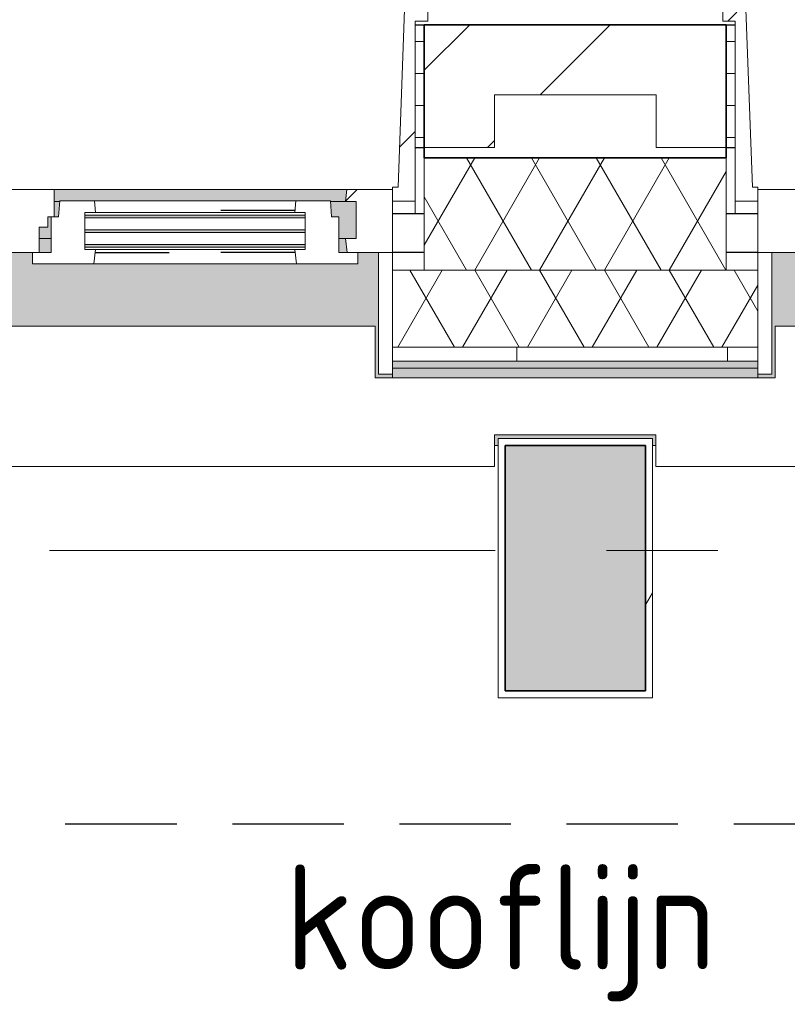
# Model space of a CAD drawing. Extents: x 2820 to 91013, y 1478 to 38178.
# Tile 48 of 182: x 23892 to 24985, y 35181 to 36585. Entities that reach past the tile are written whole.
import ezdxf

# ---------------------------------------------------------------- set-up
doc = ezdxf.new("R2010")
doc.units = 0
doc.header["$LTSCALE"] = 50
for name, pattern in [('HIDDEN2', [4.7625, 3.175, -1.5875]), ('Onderlegger 2e verdieping$0$gestippeld_2_', [6.35, 3.175, -3.175]), ('Onderlegger 2e verdieping$0$stramien', [22.225, 12.7, -3.175, 3.175, -3.175])]:
    doc.linetypes.add(name, pattern=pattern)
doc.layers.get('0').update_dxf_attribs({"linetype": 'CONTINUOUS'})
doc.layers.add('IWTEKST', color=2, linetype='CONTINUOUS')
for name, color, linetype, lineweight in [('Onderlegger 2e verdieping$0$A-GENM', 8, 'CONTINUOUS', 18), ('Onderlegger 2e verdieping$0$A-GLAZ', 8, 'CONTINUOUS', 25), ('Onderlegger 2e verdieping$0$A-GLAZ-GLAS', 8, 'CONTINUOUS', 25), ('Onderlegger 2e verdieping$0$A-WALL', 8, 'CONTINUOUS', 25), ('Onderlegger 2e verdieping$0$A-WALL-PATT', 8, 'CONTINUOUS', 50), ('Onderlegger 2e verdieping$0$I-WALL', 8, 'CONTINUOUS', 25), ('Onderlegger 2e verdieping$0$S-COLS', 8, 'CONTINUOUS', 18), ('Onderlegger 2e verdieping$0$S-GRID', 8, 'CONTINUOUS', 18)]:
    doc.layers.add(name, color=color, linetype=linetype, lineweight=lineweight)
doc.styles.get("Standard").update_dxf_attribs({"font": 'isocp.shx'})
pattern_1 = [(0, (22579.94, 41853.943), (0, 45.688), []), (90, (22579.94, 41853.94), (-105, 45.688), [45.688, -45.688])]
pattern_2 = [(45, (-23766.6, -36403.2), (-212.132, 212.132), [])]

# ---------------------------------------------------------------- blocks, each defined once
blk = doc.blocks.new('Onderlegger 2e verdieping$0$42_KA leemstuc betonkolomafwerking - Type-V93-Plotview 2e Verdieping - schaal 1 op 100')
at = {"layer": 'Onderlegger 2e verdieping$0$A-GENM'}
h = blk.add_hatch(dxfattribs=at)
h.set_pattern_fill('FP_145', color=256, style=0, pattern_type=2)
h.set_pattern_definition([(0, (-24850.26, -35895.2), (406.4, 101.6), [33.528, -271.272, 33.528, -1896.872]), (0, (-24850.26, -35895.2), (406.4, 101.6), [-338.328, -271.272, 33.528, -576.072, -1016]), (0, (-24850.26, -35895.2), (406.4, 101.6), [-1219.2, 33.528, -271.272, 33.528, -677.672]), (0, (-24850.26, -35895.2), (406.4, 101.6), [-1557.528, -169.672, 33.528, -474.472]), (120, (-24697.86, -35844.4), (-291.18818, 301.15272), [33.528, -271.272, 33.528, -1896.872]), (120, (-24697.86, -35844.4), (-291.18818, 301.15272), [-338.328, -271.272, 33.528, -576.072, -1016]), (120, (-24697.86, -35844.4), (-291.18818, 301.15272), [-1219.2, 33.528, -271.272, 33.528, -677.672]), (120, (-24697.86, -35844.4), (-291.18818, 301.15272), [-1557.528, -169.672, 33.528, -474.472]), (240, (-24647.06, -35641.2), (-115.21182, -402.75272), [33.528, -271.272, 33.528, -1896.872]), (240, (-24647.06, -35641.2), (-115.21182, -402.75272), [-338.328, -271.272, 33.528, -576.072, -1016]), (240, (-24647.06, -35641.2), (-115.21182, -402.75272), [-1219.2, 33.528, -271.272, 33.528, -677.672]), (240, (-24647.06, -35641.2), (-115.21182, -402.75272), [-1557.528, -169.672, 33.528, -474.472])])
h.paths.add_polyline_path([(-277, -277), (-57, -277), (-57, 93), (-277, 93), (-277, 89.1)], flags=0)
h.paths.add_polyline_path([(-67, -267), (-267, -267), (-267, 83), (-67, 83)], flags=0)
for p, q in [((-57, 93), (-277, 93)), ((-277, 93), (-277, -277)), ((-57, -277), (-57, 93)), ((-267, 83), (-67, 83)), ((-267, -267), (-267, 83)), ((-67, 83), (-67, -267)), ((-277, -277), (-57, -277)), ((-67, -267), (-267, -267))]:
    blk.add_line(p, q, dxfattribs=at)
blk = doc.blocks.new('Onderlegger 2e verdieping$0$31_KA_Houten kozijn metselwerkgevel met draaiend deel verdieping - 31_KA_Houten kozijn metselwerkgevel met draaiend deel verdieping-12073446-Plotview 2e Verdieping - schaal 1 op 100')
at = {"layer": 'Onderlegger 2e verdieping$0$A-GLAZ', "lineweight": 18}
h = blk.add_hatch(dxfattribs=at)
h.set_pattern_fill('FP_288', color=256, style=0, pattern_type=2)
h.set_pattern_definition([(45, (-25599.93, -36403.2), (-212.132, 212.132), [])])
h.paths.add_polyline_path([(-656.5, -76.9), (-656.5, -56.9), (-664.2, -56.9), (-673.9, 210.1), (-706.5, 210.1), (-706.5, 180.1), (-688.5, 180.1), (-688.5, -76.9)], flags=0)
at = {"layer": 'Onderlegger 2e verdieping$0$A-GLAZ'}
blk.add_hatch(color=256, dxfattribs=at).paths.add_polyline_path([(-631.5, -328.5), (-631.5, -255), (631.5, -255), (631.5, -328.5), (656.5, -328.5), (656.5, -323.5), (636.5, -323.5), (636.5, -150), (607, -150), (607, -166), (143, -166), (143, -150), (-636.5, -150), (-636.5, -323.5), (-656.5, -323.5), (-656.5, -328.5), (-636.5, -328.5)], flags=0)
at = {"layer": 'Onderlegger 2e verdieping$0$A-GLAZ', "lineweight": 18}
for p, q in [((-706.5, 180.1), (-706.5, 210.1)), ((-673.9, 210.1), (-664.2, -56.9)), ((-688.5, 180.1), (-706.5, 180.1)), ((-688.5, -76.9), (-688.5, 180.1)), ((-664.2, -56.9), (-656.5, -56.9)), ((-656.5, -56.9), (-656.5, -76.9)), ((-656.5, -150), (-656.5, -60)), ((-656.5, -60), (-591.1, -60)), ((-656.5, -76.9), (-688.5, -76.9)), ((-688.5, -76.9), (-688.5, -94.9)), ((-656.5, -150), (-636.5, -150)), ((-656.5, -323.5), (-656.5, -150)), ((-591.8, -150), (-656.5, -150)), ((-636.5, -150), (-636.5, -323.5)), ((-636.5, -323.5), (-656.5, -323.5)), ((-656.5, -328.5), (-656.5, -323.5))]:
    blk.add_line(p, q, dxfattribs=at)
blk = doc.blocks.new('Onderlegger 2e verdieping$0$31_KA_Houten kozijn metselwerkgevel met draaiend deel verdieping - 31_KA_Houten kozijn metselwerkgevel met draaiend deel verdieping-V163-Plotview 2e Verdieping - schaal 1 op 100')
at = {"layer": 'Onderlegger 2e verdieping$0$A-GLAZ', "lineweight": 18}
h = blk.add_hatch(dxfattribs=at)
h.set_pattern_fill('FP_289', color=256, style=0, pattern_type=2)
h.set_pattern_definition(pattern_2)
h.paths.add_polyline_path([(656.5, -76.9), (688.5, -76.9), (688.5, 180.1), (706.5, 180.1), (706.5, 210.1), (673.9, 210.1), (664.2, -56.9), (656.5, -56.9)], flags=0)
h = blk.add_hatch(dxfattribs=at)
h.set_pattern_fill('FP_289', color=256, style=0, pattern_type=2)
h.set_pattern_definition(pattern_2)
h.paths.add_polyline_path([(-591.8, -150), (-589.5, -129.8), (-604.5, -129.8), (-604.5, -77), (-589.5, -77), (-591.1, -60), (-656.5, -60), (-656.5, -150)], flags=0)
h.paths.add_polyline_path([(591.8, -150), (656.5, -150), (656.5, -60), (591.1, -60), (589.5, -77), (604.5, -77), (604.5, -129.8), (589.5, -129.8)], flags=0)
at = {"layer": 'Onderlegger 2e verdieping$0$A-GLAZ'}
h = blk.add_hatch(color=256, dxfattribs=at)
h.paths.add_polyline_path([(-589.5, -77), (92, -77), (93.6, -60), (-591.1, -60)], flags=0)
h.paths.add_polyline_path([(182.1, -77), (182.2, -76), (589.5, -77), (591.1, -60), (174, -60), (174, -77), (180.5, -77)], flags=0)
h = blk.add_hatch(color=256, dxfattribs=at)
h.paths.add_polyline_path([(-604.5, -129.8), (107, -129.8), (107, -126.3), (-604.5, -126.3)], flags=0)
h.paths.add_polyline_path([(152.5, -129.8), (170, -129.8), (170, -99), (165, -99), (165, -114), (152.5, -114), (152.5, -126.3)], flags=0)
h.paths.add_polyline_path([(591.1, -129.8), (604.5, -129.8), (604.5, -77), (567.9, -77), (569.5, -99), (580, -99), (580, -129.8), (589.5, -129.8)], flags=0)
h.paths.add_polyline_path([(-79.1, -122.3), (107, -122.3), (107, -105.3), (-604.5, -105.3), (-604.5, -122.3), (-384.9, -122.3)], flags=0)
h.paths.add_polyline_path([(-384.9, -101.3), (107, -101.3), (107, -84.3), (-604.5, -84.3), (-604.5, -101.3), (-586.3, -101.3)], flags=0)
h.paths.add_polyline_path([(174, -99), (180.5, -99), (182.1, -77), (174, -77), (174, -84.3)], flags=0)
h.paths.add_polyline_path([(107, -80.3), (107, -77), (-604.5, -77), (-604.5, -80.3), (93.9, -80.3)], flags=0)
h = blk.add_hatch(color=256, dxfattribs=at)
h.paths.add_polyline_path([(-384.9, -150), (94.3, -150), (92, -129.8), (-589.5, -129.8), (-591.8, -150), (-589.5, -150)], flags=0)
h.paths.add_polyline_path([(152.5, -150), (170, -150), (170, -129.8), (152.5, -129.8), (152.5, -145.8)], flags=0)
h.paths.add_polyline_path([(589.5, -150), (591.8, -150), (589.5, -129.8), (580, -129.8), (580, -150)], flags=0)
blk.add_hatch(color=256, dxfattribs=at).paths.add_polyline_path([(-631.5, -328.5), (-631.5, -255), (631.5, -255), (631.5, -328.5), (656.5, -328.5), (656.5, -323.5), (636.5, -323.5), (636.5, -150), (607, -150), (607, -166), (143, -166), (143, -150), (-636.5, -150), (-636.5, -323.5), (-656.5, -323.5), (-656.5, -328.5), (-636.5, -328.5)], flags=0)
at = {"layer": 'Onderlegger 2e verdieping$0$A-GLAZ', "lineweight": 18}
for p, q in [((673.9, 210.1), (664.2, -56.9)), ((706.5, 180.1), (706.5, 210.1)), ((688.5, -76.9), (688.5, 180.1)), ((688.5, 180.1), (706.5, 180.1)), ((93.6, -60), (174, -60)), ((174, -60), (174, -99)), ((174, -60), (591.1, -60)), ((589.5, -77), (591.1, -60)), ((591.1, -60), (656.5, -60)), ((664.2, -56.9), (656.5, -56.9)), ((656.5, -56.9), (656.5, -76.9)), ((656.5, -60), (656.5, -150)), ((182.1, -77), (174, -77)), ((589.5, -77), (567.9, -77)), ((604.5, -77), (589.5, -77)), ((604.5, -129.8), (604.5, -77)), ((656.5, -76.9), (688.5, -76.9)), ((688.5, -94.9), (688.5, -76.9)), ((165, -99), (165, -114)), ((170, -99), (165, -99)), ((152.5, -114), (152.5, -150)), ((165, -114), (152.5, -114)), ((152.5, -129.8), (170, -129.8)), ((580, -129.8), (589.5, -129.8)), ((589.5, -129.8), (604.5, -129.8)), ((591.8, -150), (589.5, -129.8)), ((143, -150), (94.3, -150)), ((656.5, -150), (607, -150)), ((636.5, -150), (656.5, -150)), ((636.5, -323.5), (636.5, -150)), ((656.5, -150), (656.5, -323.5)), ((656.5, -323.5), (636.5, -323.5)), ((656.5, -323.5), (656.5, -328.5))]:
    blk.add_line(p, q, dxfattribs=at)
blk = doc.blocks.new('Onderlegger 2e verdieping$0$31_KA_Houten kozijn draaiend deel metselwerkgevel - Type-V200-Plotview 2e Verdieping - schaal 1 op 100')
at = {"layer": 'Onderlegger 2e verdieping$0$A-GLAZ', "lineweight": 18}
for p, q in [((10.5, 51), (12.2, 74)), ((12.2, 74), (61.4, 74)), ((61.4, 74), (63, 57)), ((61.4, 74), (348.6, 74)), ((347, 57), (348.6, 74)), ((348.6, 74), (397.8, 74)), ((397.8, 74), (399.5, 51)), ((48, 57), (48, 53.5)), ((63, 57), (48, 57)), ((347, 57), (63, 57)), ((362, 57), (347, 57)), ((362, 53.5), (362, 57)), ((0, 51), (10.5, 51)), ((0, 0), (0, 51)), ((48, 49.5), (48, 32.5)), ((362, 32.5), (362, 49.5)), ((399.5, 51), (410, 51)), ((410, 51), (410, 0)), ((48, 28.5), (48, 11.5)), ((362, 11.5), (362, 28.5)), ((-27, 0), (0, 0)), ((-27, -16), (-27, 0)), ((48, 7.5), (48, 4.2)), ((48, 4.2), (63, 4.2)), ((63, 4.2), (60.7, -16)), ((63, 4.2), (347, 4.2)), ((347, 4.2), (362, 4.2)), ((349.3, -16), (347, 4.2)), ((362, 4.2), (362, 7.5)), ((410, 0), (437, 0)), ((437, 0), (437, -16)), ((60.7, -16), (-27, -16)), ((349.3, -16), (60.7, -16)), ((437, -16), (349.3, -16))]:
    blk.add_line(p, q, dxfattribs=at)
at = {"layer": 'Onderlegger 2e verdieping$0$A-GLAZ', "linetype": 'Onderlegger 2e verdieping$0$gestippeld_2_'}
blk.add_line((347.3, 60), (241.8, 60), dxfattribs=at)
at = {"layer": 'Onderlegger 2e verdieping$0$A-GLAZ-GLAS'}
for p, q in [((62.5, 0), (168.2, 0)), ((347.5, 0), (241.8, 0))]:
    blk.add_line(p, q, dxfattribs=at)
blk = doc.blocks.new('Onderlegger 2e verdieping$0$31_KA_Houten kozijn metselwerkgevel triple glas - Type-9950181-Plotview 2e Verdieping - schaal 1 op 100')
at = {"layer": 'Onderlegger 2e verdieping$0$A-GLAZ'}
for points in [[(0, 42), (314, 42), (314, 46), (0, 46)], [(314, 21), (314, 25), (0, 25), (0, 21), (300.8, 21)], [(314, 0), (314, 4), (0, 4), (0, 0), (300.8, 0)]]:
    blk.add_hatch(color=256, dxfattribs=at).paths.add_polyline_path(points, flags=0)
at = {"layer": 'Onderlegger 2e verdieping$0$A-GLAZ', "lineweight": 18}
for p, q in [((0, 46), (314, 46)), ((0, 42), (0, 46)), ((314, 46), (314, 42)), ((314, 42), (0, 42)), ((0, 25), (314, 25)), ((0, 21), (0, 25)), ((314, 21), (0, 21)), ((314, 25), (314, 21)), ((0, 4), (314, 4)), ((0, 0), (0, 4)), ((314, 0), (0, 0)), ((314, 4), (314, 0))]:
    blk.add_line(p, q, dxfattribs=at)
blk = doc.blocks.new('Onderlegger 2e verdieping$0$vensterbank tweede verdieping - vensterbank tweede verdieping-11898810-Plotview 2e Verdieping - schaal 1 op 100')
at = {"layer": 'Onderlegger 2e verdieping$0$A-GLAZ', "lineweight": 18}
for p, q in [((24398.1, 36148.2), (23135.1, 36148.2)), ((24398.1, 36074.7), (24398.1, 36148.2)), ((26231.4, 36148.2), (24968.4, 36148.2)), ((24968.4, 36148.2), (24968.4, 36074.7)), ((24968.4, 36074.7), (24398.1, 36074.7)), ((24568.1, 35948.2), (24568.1, 35993.2)), ((24568.1, 35993.2), (24798.3, 35993.2)), ((24798.3, 35993.2), (24798.3, 35948.2)), ((23056.6, 35948.2), (24568.1, 35948.2)), ((24798.3, 35948.2), (26401.4, 35948.2))]:
    blk.add_line(p, q, dxfattribs=at)
blk = doc.blocks.new('Onderlegger 2e verdieping$0$28_KU_vloerrand 250x670 verdieping - 31090mm-1052746-Plotview 2e Verdieping - schaal 1 op 100')
at = {"layer": 'Onderlegger 2e verdieping$0$S-COLS'}
h = blk.add_hatch(color=256, dxfattribs=at)
h.paths.add_polyline_path([(160, -15526.7), (153.5, -15526.7), (153.5, -15445), (140, -15445), (140, -15535), (0, -15535), (0, -15542), (160, -15542)], flags=0)
h.paths.add_polyline_path([(160, 15525), (160, 15545), (140, 15545), (140, 15264.8), (153.5, 15264.8), (153.5, 15524.9), (160, 15524.9)], flags=0)
h.paths.add_polyline_path([(153.5, 10140), (153.5, 10285.2), (140, 10285.2), (140, 9764.8), (153.5, 9764.8), (153.5, 9964.5)], flags=0)
h.paths.add_polyline_path([(153.5, 11598.2), (153.5, 12118.5), (140, 12118.5), (140, 11598.2), (148.5, 11598.2)], flags=0)
h.paths.add_polyline_path([(153.5, 13951.8), (140, 13951.8), (140, 13431.5), (153.5, 13431.5), (153.5, 13939.7)], flags=0)
h.paths.add_polyline_path([(153.5, 8129.8), (153.5, 8451.8), (140, 8451.8), (140, 7931.5), (153.5, 7931.5), (153.5, 8076.5)], flags=0)
h.paths.add_polyline_path([(153.5, 4640), (153.5, 4785.2), (140, 4785.2), (140, 4264.8), (153.5, 4264.8), (153.5, 4460.4)], flags=0)
h.paths.add_polyline_path([(153.5, 6098.2), (153.5, 6618.5), (140, 6618.5), (140, 6098.2), (148.5, 6098.2)], flags=0)
h.paths.add_polyline_path([(153.5, 2806.7), (153.5, 2951.8), (140, 2951.8), (140, 2791.7), (153.5, 2791.7)], flags=0)
h.paths.add_polyline_path([(153.5, 790.9), (153.5, 1143.5), (148.5, 1143.5), (148.5, 1118.5), (140, 1118.5), (140, 598.2), (148.5, 598.2), (148.5, 573.2), (153.5, 573.2), (153.5, 743.2)], flags=0)
h.paths.add_polyline_path([(153.5, -860), (153.5, -689.8), (148.5, -689.8), (148.5, -714.8), (140, -714.8), (140, -1235.2), (148.5, -1235.2), (148.5, -1260.2), (153.5, -1260.2), (153.5, -1043.8)], flags=0)
h.paths.add_polyline_path([(153.5, 2406.5), (153.5, 2576.7), (146, 2576.7), (146, 2581.7), (153.5, 2581.7), (153.5, 2591.7), (140, 2591.7), (140, 2431.5), (148.5, 2431.5), (148.5, 2406.5)], flags=0)
h.paths.add_polyline_path([(153.5, -10026.7), (153.5, -9881.5), (140, -9881.5), (140, -10094.5), (153.5, -10094.5)], flags=0)
h.paths.add_polyline_path([(153.5, -3088.5), (153.5, -2523.2), (148.5, -2523.2), (148.5, -2548.2), (140, -2548.2), (140, -3068.5), (148.5, -3068.5), (148.5, -3093.5), (153.5, -3093.5)], flags=0)
h.paths.add_polyline_path([(153.5, -10189.5), (140, -10189.5), (140, -10401.8), (153.5, -10401.8), (153.5, -10217.3)], flags=0)
h.paths.add_polyline_path([(153.5, -8568.5), (153.5, -8355.5), (140, -8355.5), (140, -8568.5), (148.5, -8568.5)], flags=0)
h.paths.add_polyline_path([(153.5, -4921.8), (153.5, -4356.5), (148.5, -4356.5), (148.5, -4381.5), (140, -4381.5), (140, -4901.8), (148.5, -4901.8), (148.5, -4926.8), (153.5, -4926.8)], flags=0)
h.paths.add_polyline_path([(153.5, -11714.8), (140, -11714.8), (140, -12235.2), (153.5, -12235.2), (153.5, -11746.2)], flags=0)
h.paths.add_polyline_path([(153.5, -8260.5), (153.5, -8048.2), (140, -8048.2), (140, -8260.5)], flags=0)
h.paths.add_polyline_path([(153.5, -6189.8), (148.5, -6189.8), (148.5, -6214.8), (140, -6214.8), (140, -6575), (146, -6575), (145, -6370), (153.5, -6370), (153.5, -6194.3)], flags=0)
h.paths.add_polyline_path([(153.5, -6585), (140, -6585), (140, -6735.2), (153.5, -6735.2), (153.5, -6590.2)], flags=0)
h.paths.add_polyline_path([(153.5, -15435), (153.5, -15381.5), (140, -15381.5), (140, -15435)], flags=0)
h.paths.add_polyline_path([(153.5, -13548.2), (140, -13548.2), (140, -14068.5), (153.5, -14068.5), (153.5, -13580.9)], flags=0)
h = blk.add_hatch(color=256, dxfattribs=at)
h.paths.add_polyline_path([(250, -15526.7), (160, -15526.7), (160, -15542), (250, -15542)], flags=0)
h.paths.add_polyline_path([(250, -13693.3), (235, -13693.3), (235, -13923.5), (250, -13923.5), (250, -13918.3), (240, -13918.3), (240, -13698.3), (250, -13698.3)], flags=0)
h.paths.add_polyline_path([(250, -12090.2), (250, -12085), (240, -12085), (240, -11865), (250, -11865), (250, -11860), (235, -11860), (235, -12090.2), (243.9, -12090.2)], flags=0)
h.paths.add_polyline_path([(250, -10251.7), (240, -10251.7), (240, -10189.5), (235, -10189.5), (235, -10256.8), (250, -10256.8)], flags=0)
h.paths.add_polyline_path([(250, -10026.7), (235, -10026.7), (235, -10094.5), (240, -10094.5), (240, -10031.7), (250, -10031.7)], flags=0)
h.paths.add_polyline_path([(250, -8418.3), (240, -8418.3), (240, -8355.5), (235, -8355.5), (235, -8423.5), (250, -8423.5)], flags=0)
h.paths.add_polyline_path([(250, -8198.3), (250, -8193.3), (235, -8193.3), (235, -8260.5), (240, -8260.5), (240, -8198.3), (243.9, -8198.3)], flags=0)
h.paths.add_polyline_path([(250, -6585), (235, -6585), (235, -6590.2), (250, -6590.2)], flags=0)
h.paths.add_polyline_path([(250, -6360), (235, -6360), (235, -6370), (240, -6370), (240, -6364.5), (250, -6364.5)], flags=0)
h.paths.add_polyline_path([(250, -4526.7), (235, -4526.7), (235, -4756.8), (250, -4756.8), (250, -4752), (240, -4751.2), (240, -4531.2), (250, -4531.2)], flags=0)
h.paths.add_polyline_path([(250, -2905), (240, -2905), (240, -2695), (250, -2695), (250, -2693.3), (235, -2693.3), (235, -2923.5), (250, -2923.5), (250, -2908)], flags=0)
h.paths.add_polyline_path([(250, -1085), (240, -1085), (240, -1075), (250, -1075), (250, -860), (235, -860), (235, -1090.2), (250, -1090.2)], flags=0)
h.paths.add_polyline_path([(250, 973.3), (235, 973.3), (235, 743.2), (250, 743.2), (250, 748.3), (240, 748.3), (240, 968.3), (250, 968.3)], flags=0)
h.paths.add_polyline_path([(250, 2792), (250, 2806.7), (235, 2806.7), (235, 2791.7), (250, 2791.7)], flags=0)
h.paths.add_polyline_path([(250, 2576.5), (250, 2576.7), (243.9, 2576.5)], flags=0)
h.paths.add_polyline_path([(250, 2581.7), (250, 2591.7), (235, 2591.7), (235, 2581.7), (243.9, 2581.7)], flags=0)
h.paths.add_polyline_path([(250, 4415), (240, 4415), (240, 4635), (250, 4635), (250, 4640), (235, 4640), (235, 4409.8), (250, 4409.8)], flags=0)
h.paths.add_polyline_path([(250, 6243.2), (250, 6248.3), (240, 6248.3), (240, 6468.3), (250, 6468.3), (250, 6473.3), (235, 6473.3), (235, 6243.2), (243.9, 6243.2)], flags=0)
h.paths.add_polyline_path([(250, 8301.7), (250, 8306.7), (235, 8306.7), (235, 8076.5), (250, 8076.5), (250, 8081.7), (240, 8081.7), (240, 8301.7), (243.9, 8301.7)], flags=0)
h.paths.add_polyline_path([(250, 9909.8), (250, 9915), (240, 9915), (240, 10135), (250, 10135), (250, 10140), (235, 10140), (235, 9909.8), (243.9, 9909.8)], flags=0)
h.paths.add_polyline_path([(250, 11968.3), (250, 11973.3), (235, 11973.3), (235, 11743.2), (250, 11743.2), (250, 11748.3), (240, 11748.3), (240, 11968.3), (243.9, 11968.3)], flags=0)
h.paths.add_polyline_path([(250, 13801.7), (250, 13806.7), (235, 13806.7), (235, 13576.5), (250, 13576.5), (250, 13581.7), (240, 13581.7), (240, 13801.7), (243.9, 13801.7)], flags=0)
h.paths.add_polyline_path([(250, 15545), (160, 15545), (160, 15524.9), (235, 15524.9), (235, 15409.8), (250, 15409.8), (250, 15425)], flags=0)
at = {"layer": 'Onderlegger 2e verdieping$0$S-COLS', "color": 0}
for p, q in [((250, -13698.3), (250, -13693.3)), ((250, -13923.5), (250, -13918.3))]:
    blk.add_line(p, q, dxfattribs=at)
blk = doc.blocks.new('Onderlegger 2e verdieping')
at = {"layer": 'Onderlegger 2e verdieping$0$A-WALL-PATT', "lineweight": 18}
h = blk.add_hatch(dxfattribs=at)
h.set_pattern_fill('FP_1', color=256, angle=45, style=0, pattern_type=2)
h.set_pattern_definition([(45, (400, -2e-13), (-565.685, 565.685), []), (45, (600, -3e-13), (-565.685, 565.685), [])])
h.paths.add_polyline_path([(24568.1, 36403.2), (24568.1, 36478.2), (24798.4, 36478.2), (24798.4, 36403.2), (24898.4, 36403.2), (24898.4, 36578.2), (24468.1, 36578.2), (24468.1, 36403.2)], flags=0)
h.paths.add_polyline_path([(22965.1, 36403.2), (23065.1, 36403.2), (23065.1, 36578.2), (22579.9, 36578.2), (22579.9, 36478.2), (22965.1, 36478.2), (22965.1, 36405.9)], flags=0)
h.paths.add_polyline_path([(26401.4, 36403.2), (26401.4, 36478.2), (26631.8, 36478.2), (26631.8, 36403.2), (26731.8, 36403.2), (26731.8, 36578.2), (26301.4, 36578.2), (26301.4, 36403.2)], flags=0)
h.paths.add_polyline_path([(30068.1, 36403.2), (30068.1, 36478.2), (30298.4, 36478.2), (30298.4, 36403.2), (30398.4, 36403.2), (30398.4, 36578.2), (29968.1, 36578.2), (29968.1, 36403.2)], flags=0)
h.paths.add_polyline_path([(28565.1, 36403.2), (28565.1, 36578.2), (28134.8, 36578.2), (28134.8, 36403.2), (28234.8, 36403.2), (28234.8, 36478.2), (28465.1, 36478.2), (28465.1, 36403.2)], flags=0)
h.paths.add_polyline_path([(32131.8, 36403.2), (32231.8, 36403.2), (32231.8, 36578.2), (31801.4, 36578.2), (31801.4, 36403.2), (31901.4, 36403.2), (31901.4, 36478.2), (32131.8, 36478.2), (32131.8, 36405.9)], flags=0)
h.paths.add_polyline_path([(33734.8, 36403.2), (33734.8, 36478.2), (33965.1, 36478.2), (33965.1, 36403.2), (34065.1, 36403.2), (34065.1, 36578.2), (33634.8, 36578.2), (33634.8, 36403.2)], flags=0)
h.paths.add_polyline_path([(35568.1, 36403.2), (35568.1, 36478.2), (35798.4, 36478.2), (35798.4, 36403.2), (35898.4, 36403.2), (35898.4, 36578.2), (35468.1, 36578.2), (35468.1, 36403.2)], flags=0)
h.paths.add_polyline_path([(37301.4, 36403.2), (37401.4, 36403.2), (37401.4, 36478.2), (37631.8, 36478.2), (37631.8, 36403.2), (37731.8, 36403.2), (37731.8, 36578.2), (37301.4, 36578.2), (37301.4, 36405.9)], flags=0)
h.paths.add_polyline_path([(39234.8, 36403.2), (39234.8, 36478.2), (39465.1, 36478.2), (39465.1, 36403.2), (39565.1, 36403.2), (39565.1, 36578.2), (39134.8, 36578.2), (39134.8, 36403.2)], flags=0)
h.paths.add_polyline_path([(40968.1, 36403.2), (41068.1, 36403.2), (41068.1, 36478.2), (41298.4, 36478.2), (41298.4, 36403.2), (41398.4, 36403.2), (41398.4, 36578.2), (40968.1, 36578.2), (40968.1, 36405.9)], flags=0)
h.paths.add_polyline_path([(42801.4, 36403.2), (42901.4, 36403.2), (42901.4, 36478.2), (43131.8, 36478.2), (43131.8, 36403.2), (43231.8, 36403.2), (43231.8, 36578.2), (42801.4, 36578.2), (42801.4, 36405.9)], flags=0)
h.paths.add_polyline_path([(44965.1, 36403.2), (45065.1, 36403.2), (45065.1, 36578.2), (44634.8, 36578.2), (44634.8, 36403.2), (44734.8, 36403.2), (44734.8, 36478.2), (44965.1, 36478.2), (44965.1, 36405.9)], flags=0)
h.paths.add_polyline_path([(46468.1, 36403.2), (46568.1, 36403.2), (46568.1, 36478.2), (46798.4, 36478.2), (46798.4, 36403.2), (46898.4, 36403.2), (46898.4, 36578.2), (46468.1, 36578.2), (46468.1, 36405.9)], flags=0)
h.paths.add_polyline_path([(50134.8, 36403.2), (50234.8, 36403.2), (50234.8, 36478.2), (50465.1, 36478.2), (50465.1, 36403.2), (50565.1, 36403.2), (50565.1, 36578.2), (50134.8, 36578.2), (50134.8, 36405.9)], flags=0)
h.paths.add_polyline_path([(48631.8, 36403.2), (48731.8, 36403.2), (48731.8, 36578.2), (48301.4, 36578.2), (48301.4, 36403.2), (48401.4, 36403.2), (48401.4, 36478.2), (48631.8, 36478.2), (48631.8, 36405.9)], flags=0)
h.paths.add_polyline_path([(51968.1, 36403.2), (52068.1, 36403.2), (52068.1, 36478.2), (52298.4, 36478.2), (52298.4, 36403.2), (52398.4, 36403.2), (52398.4, 36578.2), (51968.1, 36578.2), (51968.1, 36405.9)], flags=0)
h.paths.add_polyline_path([(53801.4, 36403.2), (53901.4, 36403.2), (53901.4, 36478.2), (54016.6, 36478.2), (54016.6, 36578.2), (53801.4, 36578.2), (53801.4, 36405.9)], flags=0)
h = blk.add_hatch(dxfattribs=at)
h.set_pattern_fill('FP_94', color=256, style=0, pattern_type=2)
h.set_pattern_definition(pattern_1)
h.paths.add_polyline_path([(23076, 36403.2), (23078.1, 36403.2), (23078.1, 36578.2), (23065.1, 36578.2), (23065.1, 36403.2)], flags=0)
h.paths.add_polyline_path([(24455.1, 36403.2), (24468.1, 36403.2), (24468.1, 36578.2), (24455.1, 36578.2), (24455.1, 36405.9)], flags=0)
h = blk.add_hatch(dxfattribs=at)
h.set_pattern_fill('FP_94', color=256, style=0, pattern_type=2)
h.set_pattern_definition(pattern_1)
h.paths.add_polyline_path([(24910.7, 36403.2), (24911.4, 36403.2), (24911.4, 36578.2), (24898.4, 36578.2), (24898.4, 36403.2)], flags=0)
h.paths.add_polyline_path([(26288.4, 36403.2), (26301.4, 36403.2), (26301.4, 36578.2), (26288.4, 36578.2), (26288.4, 36405.9)], flags=0)
h = blk.add_hatch(dxfattribs=at)
h.set_pattern_fill('FP_93', color=256, angle=60, style=0, pattern_type=2)
h.set_pattern_definition([(240, (38298.27, 36538.2), (46.18203, -80.01037), []), (300, (38205.87, 36538.2), (92.38203, -0.01037), [])])
h.paths.add_polyline_path([(23065.1, 36228.2), (23065.1, 36388.2), (22579.9, 36388.2), (22579.9, 36228.2), (22770.2, 36228.2)], flags=0)
h.paths.add_polyline_path([(24604.9, 36228.2), (24898.4, 36228.2), (24898.4, 36388.2), (24468.1, 36388.2), (24468.1, 36228.2)], flags=0)
h.paths.add_polyline_path([(26301.4, 36228.2), (26731.8, 36228.2), (26731.8, 36388.2), (26301.4, 36388.2)], flags=0)
h.paths.add_polyline_path([(28274.3, 36228.2), (28565.1, 36228.2), (28565.1, 36388.2), (28134.8, 36388.2), (28134.8, 36228.2)], flags=0)
h.paths.add_polyline_path([(30109, 36228.2), (30398.4, 36228.2), (30398.4, 36388.2), (29968.1, 36388.2), (29968.1, 36228.2)], flags=0)
h.paths.add_polyline_path([(32231.8, 36228.2), (32231.8, 36388.2), (31801.4, 36388.2), (31801.4, 36228.2), (31943.7, 36228.2)], flags=0)
h.paths.add_polyline_path([(33634.8, 36228.2), (34065.1, 36228.2), (34065.1, 36388.2), (33634.8, 36388.2)], flags=0)
h.paths.add_polyline_path([(35898.4, 36228.2), (35898.4, 36388.2), (35468.1, 36388.2), (35468.1, 36228.2), (35613.1, 36228.2)], flags=0)
h.paths.add_polyline_path([(37731.8, 36228.2), (37731.8, 36388.2), (37301.4, 36388.2), (37301.4, 36228.2), (37447.8, 36228.2)], flags=0)
h.paths.add_polyline_path([(39565.1, 36228.2), (39565.1, 36388.2), (39134.8, 36388.2), (39134.8, 36228.2), (39282.5, 36228.2)], flags=0)
h.paths.add_polyline_path([(41398.4, 36228.2), (41398.4, 36388.2), (40968.1, 36388.2), (40968.1, 36228.2), (41117.2, 36228.2)], flags=0)
h.paths.add_polyline_path([(42801.4, 36228.2), (43231.8, 36228.2), (43231.8, 36388.2), (42801.4, 36388.2)], flags=0)
h.paths.add_polyline_path([(44786.7, 36228.2), (45065.1, 36228.2), (45065.1, 36388.2), (44634.8, 36388.2), (44634.8, 36228.2)], flags=0)
h.paths.add_polyline_path([(46621.4, 36228.2), (46898.4, 36228.2), (46898.4, 36388.2), (46468.1, 36388.2), (46468.1, 36228.2)], flags=0)
h.paths.add_polyline_path([(48301.4, 36228.2), (48731.8, 36228.2), (48731.8, 36388.2), (48301.4, 36388.2)], flags=0)
h.paths.add_polyline_path([(50134.8, 36228.2), (50565.1, 36228.2), (50565.1, 36388.2), (50134.8, 36388.2)], flags=0)
h.paths.add_polyline_path([(52398.4, 36228.2), (52398.4, 36388.2), (51968.1, 36388.2), (51968.1, 36228.2), (52125.5, 36228.2)], flags=0)
h.paths.add_polyline_path([(54016.6, 36228.2), (54016.6, 36388.2), (53801.4, 36388.2), (53801.4, 36228.2), (53960.2, 36228.2)], flags=0)
h = blk.add_hatch(dxfattribs=at)
h.set_pattern_fill('FP_355', color=256, angle=-300, style=0, pattern_type=2)
h.set_pattern_definition([(240, (38696.6, 36188.2), (46.18203, -80.01037), []), (300, (38604.2, 36188.2), (92.38203, -0.01037), [])])
h.paths.add_polyline_path([(54326.6, 36118.2), (54436.6, 36118.2), (54436.6, 36228.2), (53756.4, 36228.2), (53756.4, 36118.2), (54266, 36118.2)], flags=0)
h.paths.add_polyline_path([(52443.4, 36118.2), (52443.4, 36228.2), (51923.1, 36228.2), (51923.1, 36118.2), (52431.3, 36118.2)], flags=0)
h.paths.add_polyline_path([(50290.8, 36118.2), (50610.1, 36118.2), (50610.1, 36228.2), (50089.8, 36228.2), (50089.8, 36118.2)], flags=0)
h.paths.add_polyline_path([(48761.9, 36118.2), (48776.8, 36118.2), (48776.8, 36228.2), (48256.4, 36228.2), (48256.4, 36118.2), (48456.1, 36118.2)], flags=0)
h.paths.add_polyline_path([(46943.4, 36118.2), (46943.4, 36228.2), (46423.1, 36228.2), (46423.1, 36118.2), (46927.2, 36118.2)], flags=0)
h.paths.add_polyline_path([(45110.1, 36118.2), (45110.1, 36228.2), (44589.8, 36228.2), (44589.8, 36118.2), (45092.4, 36118.2)], flags=0)
h.paths.add_polyline_path([(42756.4, 36118.2), (43276.8, 36118.2), (43276.8, 36228.2), (42756.4, 36228.2), (42756.4, 36195.1)], flags=0)
h.paths.add_polyline_path([(40923.1, 36118.2), (41443.4, 36118.2), (41443.4, 36228.2), (40923.1, 36228.2), (40923.1, 36195.1)], flags=0)
h.paths.add_polyline_path([(39089.8, 36118.2), (39610.1, 36118.2), (39610.1, 36228.2), (39089.8, 36228.2), (39089.8, 36195.1)], flags=0)
h.paths.add_polyline_path([(37776.8, 36118.2), (37776.8, 36228.2), (37256.4, 36228.2), (37256.4, 36118.2), (37753.6, 36118.2)], flags=0)
h.paths.add_polyline_path([(35943.4, 36118.2), (35943.4, 36228.2), (35423.1, 36228.2), (35423.1, 36118.2), (35918.9, 36118.2)], flags=0)
h.paths.add_polyline_path([(33778.4, 36118.2), (34110.1, 36118.2), (34110.1, 36228.2), (33589.8, 36228.2), (33589.8, 36118.2)], flags=0)
h.paths.add_polyline_path([(32276.8, 36118.2), (32276.8, 36228.2), (31756.4, 36228.2), (31756.4, 36118.2), (32249.5, 36118.2)], flags=0)
h.paths.add_polyline_path([(30109, 36118.2), (30443.4, 36118.2), (30443.4, 36228.2), (29923.1, 36228.2), (29923.1, 36118.2)], flags=0)
h.paths.add_polyline_path([(28274.3, 36118.2), (28610.1, 36118.2), (28610.1, 36228.2), (28089.8, 36228.2), (28089.8, 36118.2)], flags=0)
h.paths.add_polyline_path([(26256.4, 36118.2), (26776.8, 36118.2), (26776.8, 36228.2), (26256.4, 36228.2), (26256.4, 36195.1)], flags=0)
h.paths.add_polyline_path([(24910.7, 36118.2), (24943.4, 36118.2), (24943.4, 36228.2), (24423.1, 36228.2), (24423.1, 36118.2), (24604.9, 36118.2)], flags=0)
h.paths.add_polyline_path([(23110.1, 36118.2), (23110.1, 36228.2), (22956.6, 36228.2), (22956.6, 36118.2), (23076, 36118.2)], flags=0)
h = blk.add_hatch(dxfattribs=at)
h.set_pattern_fill('FP_356', color=256, style=0, pattern_type=2)
h.set_pattern_definition([(90, (0, 0), (-300, 2e-14), [])])
h.paths.add_polyline_path([(54306.6, 36098.2), (54326.6, 36098.2), (54326.6, 36118.2), (53756.4, 36118.2), (53756.4, 36098.2), (54266, 36098.2)], flags=0)
h.paths.add_polyline_path([(52443.4, 36098.2), (52443.4, 36118.2), (51923.1, 36118.2), (51923.1, 36098.2), (52431.3, 36098.2)], flags=0)
h.paths.add_polyline_path([(50610.1, 36098.2), (50610.1, 36118.2), (50089.8, 36118.2), (50089.8, 36098.2), (50596.6, 36098.2)], flags=0)
h.paths.add_polyline_path([(48761.9, 36098.2), (48776.8, 36098.2), (48776.8, 36118.2), (48256.4, 36118.2), (48256.4, 36098.2), (48456.1, 36098.2)], flags=0)
h.paths.add_polyline_path([(46927.2, 36098.2), (46943.4, 36098.2), (46943.4, 36118.2), (46423.1, 36118.2), (46423.1, 36098.2), (46621.4, 36098.2)], flags=0)
h.paths.add_polyline_path([(45110.1, 36098.2), (45110.1, 36118.2), (44589.8, 36118.2), (44589.8, 36098.2), (45092.4, 36098.2)], flags=0)
h.paths.add_polyline_path([(43276.8, 36098.2), (43276.8, 36118.2), (42756.4, 36118.2), (42756.4, 36098.2), (43257.7, 36098.2)], flags=0)
h.paths.add_polyline_path([(41423, 36098.2), (41443.4, 36098.2), (41443.4, 36118.2), (40923.1, 36118.2), (40923.1, 36098.2), (41117.2, 36098.2)], flags=0)
h.paths.add_polyline_path([(39610.1, 36098.2), (39610.1, 36118.2), (39089.8, 36118.2), (39089.8, 36098.2), (39588.3, 36098.2)], flags=0)
h.paths.add_polyline_path([(37753.6, 36098.2), (37776.8, 36098.2), (37776.8, 36118.2), (37256.4, 36118.2), (37256.4, 36098.2), (37447.8, 36098.2)], flags=0)
h.paths.add_polyline_path([(35423.1, 36098.2), (35943.4, 36098.2), (35943.4, 36118.2), (35423.1, 36118.2)], flags=0)
h.paths.add_polyline_path([(34110.1, 36098.2), (34110.1, 36118.2), (33589.8, 36118.2), (33589.8, 36098.2), (34084.2, 36098.2)], flags=0)
h.paths.add_polyline_path([(32276.8, 36098.2), (32276.8, 36118.2), (31756.4, 36118.2), (31756.4, 36098.2), (32249.5, 36098.2)], flags=0)
h.paths.add_polyline_path([(30443.4, 36098.2), (30443.4, 36118.2), (29923.1, 36118.2), (29923.1, 36098.2), (30414.8, 36098.2)], flags=0)
h.paths.add_polyline_path([(28610.1, 36098.2), (28610.1, 36118.2), (28089.8, 36118.2), (28089.8, 36098.2), (28580.1, 36098.2)], flags=0)
h.paths.add_polyline_path([(26439.6, 36098.2), (26776.8, 36098.2), (26776.8, 36118.2), (26256.4, 36118.2), (26256.4, 36098.2)], flags=0)
h.paths.add_polyline_path([(23076, 36098.2), (23110.1, 36098.2), (23110.1, 36118.2), (22956.6, 36118.2), (22956.6, 36098.2)], flags=0)
h.paths.add_polyline_path([(24604.9, 36098.2), (24943.4, 36098.2), (24943.4, 36118.2), (24423.1, 36118.2), (24423.1, 36098.2)], flags=0)
h = blk.add_hatch(dxfattribs=at)
h.set_pattern_fill('FP_60', color=256, style=0, pattern_type=2)
h.set_pattern_definition([(0, (0, 0), (406.4, 101.6), [33.528, -271.272, 33.528, -271.272, -1625.6]), (0, (0, 0), (406.4, 101.6), [-609.6, 33.528, -576.072, 33.528, -271.272, -711.2]), (0, (0, 0), (406.4, 101.6), [-1524, 33.528, -169.672, 33.528, -474.472]), (120, (152.4, 50.8), (-291.18818, 301.15272), [33.528, -271.272, 33.528, -271.272, -1625.6]), (120, (152.4, 50.8), (-291.18818, 301.15272), [-609.6, 33.528, -576.072, 33.528, -271.272, -711.2]), (120, (152.4, 50.8), (-291.18818, 301.15272), [-1524, 33.528, -169.672, 33.528, -474.472]), (240, (203.2, 254), (-115.21182, -402.75272), [33.528, -271.272, 33.528, -271.272, -1625.6]), (240, (203.2, 254), (-115.21182, -402.75272), [-609.6, 33.528, -576.072, 33.528, -271.272, -711.2]), (240, (203.2, 254), (-115.21182, -402.75272), [-1524, 33.528, -169.672, 33.528, -474.472])])
h.paths.add_polyline_path([(54296.6, 36088.2), (54306.6, 36088.2), (54306.6, 36098.2), (53756.4, 36098.2), (53756.4, 36088.2), (54266, 36088.2)], flags=0)
h.paths.add_polyline_path([(52443.4, 36088.2), (52443.4, 36098.2), (51923.1, 36098.2), (51923.1, 36088.2), (52431.3, 36088.2)], flags=0)
h.paths.add_polyline_path([(50290.8, 36088.2), (50610.1, 36088.2), (50610.1, 36098.2), (50089.8, 36098.2), (50089.8, 36088.2)], flags=0)
h.paths.add_polyline_path([(48761.9, 36088.2), (48776.8, 36088.2), (48776.8, 36098.2), (48256.4, 36098.2), (48256.4, 36088.2), (48456.1, 36088.2)], flags=0)
h.paths.add_polyline_path([(46621.4, 36088.2), (46943.4, 36088.2), (46943.4, 36098.2), (46423.1, 36098.2), (46423.1, 36088.2)], flags=0)
h.paths.add_polyline_path([(45092.4, 36088.2), (45110.1, 36088.2), (45110.1, 36098.2), (44589.8, 36098.2), (44589.8, 36088.2), (44786.7, 36088.2)], flags=0)
h.paths.add_polyline_path([(43257.7, 36088.2), (43276.8, 36088.2), (43276.8, 36098.2), (42756.4, 36098.2), (42756.4, 36088.2), (42952, 36088.2)], flags=0)
h.paths.add_polyline_path([(41443.4, 36088.2), (41443.4, 36098.2), (40923.1, 36098.2), (40923.1, 36088.2), (41423, 36088.2)], flags=0)
h.paths.add_polyline_path([(39610.1, 36088.2), (39610.1, 36098.2), (39089.8, 36098.2), (39089.8, 36088.2), (39588.3, 36088.2)], flags=0)
h.paths.add_polyline_path([(37776.8, 36088.2), (37776.8, 36098.2), (37256.4, 36098.2), (37256.4, 36088.2), (37753.6, 36088.2)], flags=0)
h.paths.add_polyline_path([(35918.9, 36088.2), (35943.4, 36088.2), (35943.4, 36098.2), (35423.1, 36098.2), (35423.1, 36088.2), (35613.1, 36088.2)], flags=0)
h.paths.add_polyline_path([(34084.2, 36088.2), (34110.1, 36088.2), (34110.1, 36098.2), (33589.8, 36098.2), (33589.8, 36088.2), (33778.4, 36088.2)], flags=0)
h.paths.add_polyline_path([(31943.7, 36088.2), (32276.8, 36088.2), (32276.8, 36098.2), (31756.4, 36098.2), (31756.4, 36088.2)], flags=0)
h.paths.add_polyline_path([(30443.4, 36088.2), (30443.4, 36098.2), (29923.1, 36098.2), (29923.1, 36088.2), (30414.8, 36088.2)], flags=0)
h.paths.add_polyline_path([(28089.8, 36088.2), (28610.1, 36088.2), (28610.1, 36098.2), (28089.8, 36098.2)], flags=0)
h.paths.add_polyline_path([(26776.8, 36088.2), (26776.8, 36098.2), (26256.4, 36098.2), (26256.4, 36088.2), (26745.4, 36088.2)], flags=0)
h.paths.add_polyline_path([(24910.7, 36088.2), (24943.4, 36088.2), (24943.4, 36098.2), (24423.1, 36098.2), (24423.1, 36088.2), (24604.9, 36088.2)], flags=0)
h.paths.add_polyline_path([(23076, 36088.2), (23110.1, 36088.2), (23110.1, 36098.2), (22956.6, 36098.2), (22956.6, 36088.2)], flags=0)
at = {"layer": 'Onderlegger 2e verdieping$0$S-COLS', "lineweight": 5}
blk.add_hatch(color=256, dxfattribs=at).paths.add_polyline_path([(24783.6, 35628.2), (24783.6, 35978.2), (24583.6, 35978.2), (24583.6, 35628.2)], flags=0)
at = {"layer": 'Onderlegger 2e verdieping$0$A-WALL'}
for p, q in [((24455.1, 36578.2), (24468.1, 36578.2)), ((24898.4, 36578.2), (24911.4, 36578.2)), ((24455.1, 36403.2), (24468.1, 36403.2)), ((24898.4, 36403.2), (24910.7, 36403.2)), ((24468.1, 36308.3), (24423.1, 36308.3)), ((24943.4, 36308.3), (24898.4, 36308.3)), ((24468.1, 36253.2), (24423.1, 36253.2)), ((24943.4, 36253.2), (24898.4, 36253.2))]:
    blk.add_line(p, q, dxfattribs=at)
at = {"layer": 'Onderlegger 2e verdieping$0$A-WALL', "lineweight": 35}
for p, q in [((24898.4, 36578.2), (24468.1, 36578.2)), ((24468.1, 36578.2), (24468.1, 36388.2)), ((24898.4, 36388.2), (24898.4, 36578.2)), ((24898.4, 36388.2), (24468.1, 36388.2))]:
    blk.add_line(p, q, dxfattribs=at)
at = {"layer": 'Onderlegger 2e verdieping$0$A-WALL', "lineweight": 18}
for p, q in [((24568.1, 36478.2), (24568.1, 36403.2)), ((24798.4, 36478.2), (24568.1, 36478.2)), ((24798.4, 36403.2), (24798.4, 36478.2)), ((24468.1, 36403.2), (24568.1, 36403.2)), ((24798.4, 36403.2), (24898.4, 36403.2)), ((24468.1, 36388.2), (24468.1, 36228.2)), ((24898.4, 36228.2), (24898.4, 36388.2)), ((24468.1, 36228.2), (24898.4, 36228.2))]:
    blk.add_line(p, q, dxfattribs=at)
at = {"layer": 'Onderlegger 2e verdieping$0$I-WALL', "lineweight": 18}
for p, q in [((24943.4, 36228.2), (24423.1, 36228.2)), ((24943.4, 36118.2), (24423.1, 36118.2)), ((24943.4, 36098.2), (24423.1, 36098.2)), ((24423.1, 36088.2), (24943.4, 36088.2))]:
    blk.add_line(p, q, dxfattribs=at)
at = {"layer": 'Onderlegger 2e verdieping$0$S-COLS', "lineweight": 35}
for p, q in [((24783.6, 35978.2), (24583.6, 35978.2)), ((24583.6, 35978.2), (24583.6, 35628.2)), ((24783.6, 35628.2), (24783.6, 35978.2)), ((24583.6, 35628.2), (24783.6, 35628.2))]:
    blk.add_line(p, q, dxfattribs=at)
at = {"layer": 'Onderlegger 2e verdieping$0$S-GRID', "linetype": 'Onderlegger 2e verdieping$0$stramien'}
blk.add_line((2820.4, 35828.2), (55386.6, 35828.2), dxfattribs=at)
at = {"lineweight": 18, "rotation": 270.0000000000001}
blk.add_blockref('Onderlegger 2e verdieping$0$28_KU_vloerrand 250x670 verdieping - 31090mm-1052746-Plotview 2e Verdieping - schaal 1 op 100', (38491.6, 36228.2), dxfattribs=at)
at = {"layer": 'Onderlegger 2e verdieping$0$A-GENM'}
blk.add_blockref('Onderlegger 2e verdieping$0$42_KA leemstuc betonkolomafwerking - Type-V93-Plotview 2e Verdieping - schaal 1 op 100', (24850.3, 35895.2), dxfattribs=at)
at = {"layer": 'Onderlegger 2e verdieping$0$A-GLAZ'}
for name, p in [('Onderlegger 2e verdieping$0$31_KA_Houten kozijn metselwerkgevel met draaiend deel verdieping - 31_KA_Houten kozijn metselwerkgevel met draaiend deel verdieping-V163-Plotview 2e Verdieping - schaal 1 op 100', (23766.6, 36403.2)), ('Onderlegger 2e verdieping$0$31_KA_Houten kozijn metselwerkgevel met draaiend deel verdieping - 31_KA_Houten kozijn metselwerkgevel met draaiend deel verdieping-12073446-Plotview 2e Verdieping - schaal 1 op 100', (25599.9, 36403.2)), ('Onderlegger 2e verdieping$0$31_KA_Houten kozijn draaiend deel metselwerkgevel - Type-V200-Plotview 2e Verdieping - schaal 1 op 100', (23936.6, 36253.2)), ('Onderlegger 2e verdieping$0$31_KA_Houten kozijn metselwerkgevel triple glas - Type-9950181-Plotview 2e Verdieping - schaal 1 op 100', (23984.6, 36260.7)), ('Onderlegger 2e verdieping$0$vensterbank tweede verdieping - vensterbank tweede verdieping-11898810-Plotview 2e Verdieping - schaal 1 op 100', (0, 0))]:
    blk.add_blockref(name, p, dxfattribs=at)

msp = doc.modelspace()

# ---------------------------------------------------------------- linework, layer by layer
at = {"layer": 'IWTEKST', "linetype": 'HIDDEN2'}
msp.add_line((4906.6, 35438.2), (57185, 35438.2), dxfattribs=at)

# ---------------------------------------------------------------- block references
msp.add_blockref('Onderlegger 2e verdieping', (0, 0))

# ---------------------------------------------------------------- texts
at = {"layer": 'IWTEKST', "insert": (24269.8, 35380.4), "char_height": 150, "width": 3405, "attachment_point": 1}
msp.add_mtext('kooflijn', dxfattribs=at)

doc.saveas('drawing.dxf')
